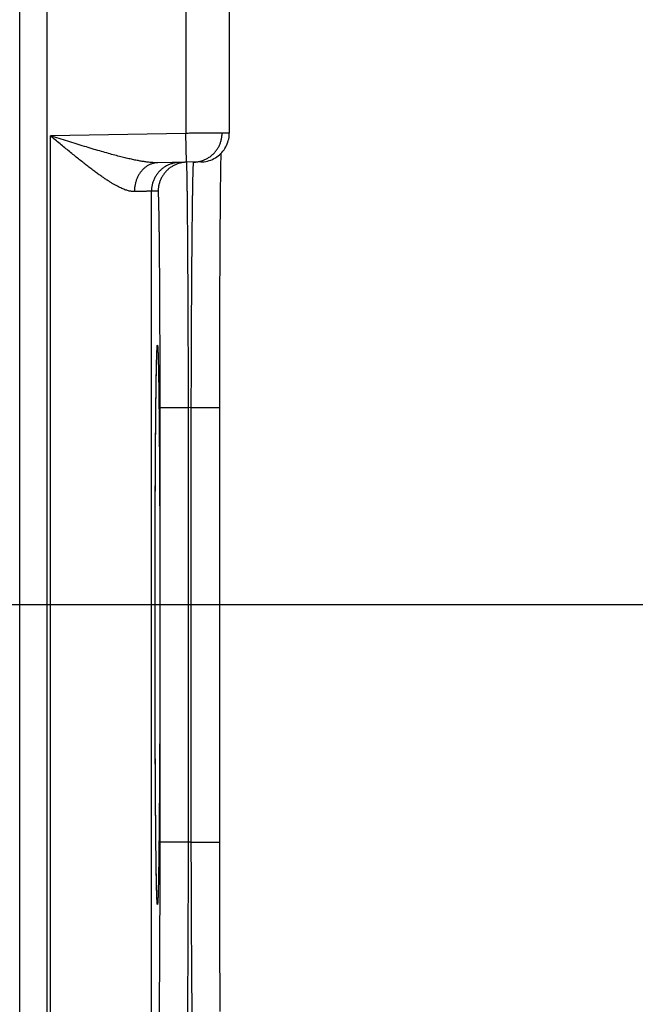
# Model space of a CAD drawing. Header units: inches. Extents: x 0 to 34, y 0 to 22.
# Tile 80 of 126: x 16.124 to 16.55, y 17.952 to 18.633. Entities that reach past the tile are written whole.
import ezdxf

# ---------------------------------------------------------------- set-up
doc = ezdxf.new("R2010")
doc.units = ezdxf.units.IN
doc.header["$LTSCALE"] = 1.87
doc.header["$MEASUREMENT"] = 0
doc.layers.get('0').update_dxf_attribs({"linetype": 'CONTINUOUS'})
doc.layers.add('DIMENSIONS', color=7, linetype='CONTINUOUS')
doc.styles.get("Standard").update_dxf_attribs({"font": 'txt', "width": 0.8})
doc.dimstyles.new('DIMSTYLE_1', dxfattribs={"dimtxt": 0.125, "dimasz": 0.18, "dimexe": 0.18, "dimexo": 0.0625, "dimgap": 0.09, "dimtad": 0, "dimtih": 1, "dimtoh": 1, "dimdec": 3, "dimzin": 4, "dimdsep": 46, "dimtxsty": 'STANDARD', "dimblk": '_FILLED', "dimblk1": '_FILLED', "dimblk2": '_FILLED', "dimcen": 0.09, "dimadec": 0, "dimazin": 0, "dimtp": 0.01, "dimtm": 0.01, "dimtfac": 1, "dimtdec": 3, "dimtofl": 0, "dimtmove": 0, "dimatfit": 3, "dimldrblk": '_FILLED', "dimfxl": 1, "dimtolj": 1, "dimtzin": 4, "dimarcsym": 0})

# ---------------------------------------------------------------- blocks, each defined once
blk = doc.blocks.new('*D5')
at = {"layer": 'DIMENSIONS', "color": 2, "linetype": 'CONTINUOUS'}
blk.add_line((16.13266, 9.34736), (16.95619, 9.34736), dxfattribs=at)
at = {"layer": 'DIMENSIONS', "color": 2, "linetype": 'CONTINUOUS', "width": 0.8}
for s, p in [('[', (17.64369, 9.28486)), (']', (18.34369, 9.28486)), ('9.620', (17.01869, 9.28486)), ('244.35', (17.74369, 9.28486))]:
    blk.add_text(s, height=0.125, dxfattribs=at).set_placement(p)
blk = doc.blocks.new('_FILLED')
at = {"color": 0, "linetype": 'BYBLOCK'}
blk.add_solid([(0, 0), (-1, 0.1736), (-1, -0.1736)], dxfattribs=at)
blk = doc.blocks.new('*D12')
at = {"layer": 'DIMENSIONS', "color": 2, "linetype": 'CONTINUOUS'}
blk.add_line((15.38663, 18.22825), (16.95889, 18.22825), dxfattribs=at)
at = {"layer": 'DIMENSIONS', "color": 2, "linetype": 'CONTINUOUS', "width": 0.8}
for s, p in [('[', (17.54639, 18.16575)), (']', (18.14639, 18.16575)), ('.739', (17.02139, 18.16575)), ('18.77', (17.64639, 18.16575))]:
    blk.add_text(s, height=0.125, dxfattribs=at).set_placement(p)
blk = doc.blocks.new('*D13')
at = {"layer": 'DIMENSIONS', "color": 2, "linetype": 'CONTINUOUS'}
blk.add_line((15.38663, 17.29825), (16.95861, 17.29825), dxfattribs=at)
at = {"layer": 'DIMENSIONS', "color": 2, "linetype": 'CONTINUOUS', "width": 0.8}
for s, p in [('[', (17.64611, 17.23575)), (']', (18.24611, 17.23575)), ('1.669', (17.02111, 17.23575)), ('42.39', (17.74611, 17.23575))]:
    blk.add_text(s, height=0.125, dxfattribs=at).set_placement(p)
blk = doc.blocks.new('*D14')
at = {"layer": 'DIMENSIONS', "color": 2, "linetype": 'CONTINUOUS'}
blk.add_line((15.38663, 16.36825), (16.95833, 16.36825), dxfattribs=at)
at = {"layer": 'DIMENSIONS', "color": 2, "linetype": 'CONTINUOUS', "width": 0.8}
for s, p in [('[', (17.64583, 16.30575)), (']', (18.24583, 16.30575)), ('2.599', (17.02083, 16.30575)), ('66.01', (17.74583, 16.30575))]:
    blk.add_text(s, height=0.125, dxfattribs=at).set_placement(p)
blk = doc.blocks.new('*D15')
at = {"layer": 'DIMENSIONS', "color": 2, "linetype": 'CONTINUOUS'}
blk.add_line((15.38663, 15.43825), (16.95804, 15.43825), dxfattribs=at)
at = {"layer": 'DIMENSIONS', "color": 2, "linetype": 'CONTINUOUS', "width": 0.8}
for s, p in [('[', (17.64554, 15.37575)), (']', (18.24554, 15.37575)), ('3.529', (17.02054, 15.37575)), ('89.64', (17.74554, 15.37575))]:
    blk.add_text(s, height=0.125, dxfattribs=at).set_placement(p)
blk = doc.blocks.new('*D16')
at = {"layer": 'DIMENSIONS', "color": 2, "linetype": 'CONTINUOUS'}
blk.add_line((15.38663, 14.50825), (16.95776, 14.50825), dxfattribs=at)
at = {"layer": 'DIMENSIONS', "color": 2, "linetype": 'CONTINUOUS', "width": 0.8}
for s, p in [('[', (17.64526, 14.44575)), (']', (18.34526, 14.44575)), ('4.459', (17.02026, 14.44575)), ('113.26', (17.74526, 14.44575))]:
    blk.add_text(s, height=0.125, dxfattribs=at).set_placement(p)
blk = doc.blocks.new('*D17')
at = {"layer": 'DIMENSIONS', "color": 2, "linetype": 'CONTINUOUS'}
blk.add_line((15.38663, 13.57825), (16.95748, 13.57825), dxfattribs=at)
at = {"layer": 'DIMENSIONS', "color": 2, "linetype": 'CONTINUOUS', "width": 0.8}
for s, p in [('[', (17.64498, 13.51575)), (']', (18.34498, 13.51575)), ('5.389', (17.01998, 13.51575)), ('136.88', (17.74498, 13.51575))]:
    blk.add_text(s, height=0.125, dxfattribs=at).set_placement(p)
blk = doc.blocks.new('*D18')
at = {"layer": 'DIMENSIONS', "color": 2, "linetype": 'CONTINUOUS'}
blk.add_line((15.38663, 12.64825), (16.95719, 12.64825), dxfattribs=at)
at = {"layer": 'DIMENSIONS', "color": 2, "linetype": 'CONTINUOUS', "width": 0.8}
for s, p in [('[', (17.64469, 12.58575)), (']', (18.24469, 12.58575)), ('6.319', (17.01969, 12.58575)), ('160.5', (17.74469, 12.58575))]:
    blk.add_text(s, height=0.125, dxfattribs=at).set_placement(p)
blk = doc.blocks.new('*D19')
at = {"layer": 'DIMENSIONS', "color": 2, "linetype": 'CONTINUOUS'}
blk.add_line((15.38663, 11.71825), (16.95691, 11.71825), dxfattribs=at)
at = {"layer": 'DIMENSIONS', "color": 2, "linetype": 'CONTINUOUS', "width": 0.8}
for s, p in [('[', (17.64441, 11.65575)), (']', (18.34441, 11.65575)), ('7.249', (17.01941, 11.65575)), ('184.12', (17.74441, 11.65575))]:
    blk.add_text(s, height=0.125, dxfattribs=at).set_placement(p)
blk = doc.blocks.new('*D20')
at = {"layer": 'DIMENSIONS', "color": 2, "linetype": 'CONTINUOUS'}
blk.add_line((15.71228, 11.04125), (16.9567, 11.04125), dxfattribs=at)
at = {"layer": 'DIMENSIONS', "color": 2, "linetype": 'CONTINUOUS', "width": 0.8}
for s, p in [('[', (17.6442, 10.97875)), (']', (18.3442, 10.97875)), ('7.926', (17.0192, 10.97875)), ('201.32', (17.7442, 10.97875))]:
    blk.add_text(s, height=0.125, dxfattribs=at).set_placement(p)

msp = doc.modelspace()

# ---------------------------------------------------------------- linework, layer by layer
at = {"color": 7, "linetype": 'CONTINUOUS'}
for p, q in [((16.23892, 18.83827), (16.23892, 18.55456)), ((16.26892, 18.83827), (16.26892, 18.55474)), ((16.12385, 11.27257), (16.12385, 18.66294)), ((16.14285, 11.27257), (16.14285, 18.66294)), ((16.23892, 18.55456), (16.14502, 18.55293)), ((16.14502, 17.87558), (16.14502, 18.55293)), ((16.23926, 18.53457), (16.23892, 18.55456)), ((16.26314, 18.53342), (16.26322, 18.53818)), ((16.26322, 18.53818), (16.26328, 18.54083)), ((16.24926, 18.53474), (16.21951, 18.53422)), ((16.26299, 18.52388), (16.26307, 18.52908)), ((16.26307, 18.52908), (16.26314, 18.53342)), ((16.26291, 18.51748), (16.26299, 18.52388)), ((16.26282, 18.50969), (16.26291, 18.51748)), ((16.2197, 18.51457), (16.21502, 18.51449)), ((16.21502, 17.91401), (16.21502, 18.51449)), ((16.26274, 18.50044), (16.26282, 18.50969)), ((16.26265, 18.48968), (16.26274, 18.50044)), ((16.26259, 18.48136), (16.26265, 18.48968)), ((16.26253, 18.47184), (16.26259, 18.48136)), ((16.26247, 18.46119), (16.26253, 18.47184)), ((16.26241, 18.45005), (16.26247, 18.46119)), ((16.26237, 18.43854), (16.26241, 18.45005)), ((16.26233, 18.4267), (16.26237, 18.43854)), ((16.26229, 18.41458), (16.26233, 18.4267)), ((16.26227, 18.40224), (16.26229, 18.41458)), ((16.2186, 18.39682), (16.21867, 18.39924)), ((16.21867, 18.39924), (16.21873, 18.40115)), ((16.21873, 18.40115), (16.21878, 18.40264)), ((16.21878, 18.40264), (16.21882, 18.40354)), ((16.21882, 18.40354), (16.21885, 18.40427)), ((16.21885, 18.40427), (16.21887, 18.40466)), ((16.2189, 18.40512), (16.21891, 18.40535)), ((16.21891, 18.40535), (16.21892, 18.40553)), ((16.26225, 18.38973), (16.26227, 18.40224)), ((16.21846, 18.39014), (16.21853, 18.39381)), ((16.21853, 18.39381), (16.2186, 18.39682)), ((16.21829, 18.37987), (16.21838, 18.3856)), ((16.21838, 18.3856), (16.21846, 18.39014)), ((16.26224, 18.3771), (16.26225, 18.38973)), ((16.21822, 18.37466), (16.21829, 18.37987)), ((16.21814, 18.36855), (16.21822, 18.37466)), ((16.26224, 18.36465), (16.26224, 18.3771)), ((16.21806, 18.36136), (16.21814, 18.36855)), ((16.21798, 18.35272), (16.21806, 18.36136)), ((16.22101, 18.06389), (16.22101, 18.36462)), ((16.24066, 18.36462), (16.22101, 18.36462)), ((16.24259, 18.36465), (16.24066, 18.36462)), ((16.24066, 18.06389), (16.24066, 18.36462)), ((16.24259, 18.06385), (16.24259, 18.36465)), ((16.24259, 18.36465), (16.26224, 18.36465)), ((16.26224, 18.05771), (16.26224, 18.36465)), ((16.21789, 18.34193), (16.21798, 18.35272)), ((16.21783, 18.33328), (16.21789, 18.34193)), ((16.21777, 18.32326), (16.21783, 18.33328)), ((16.2177, 18.31232), (16.21777, 18.32326)), ((16.21765, 18.30103), (16.2177, 18.31232)), ((16.2176, 18.28932), (16.21765, 18.30103)), ((16.21756, 18.27727), (16.2176, 18.28932)), ((16.21753, 18.26496), (16.21756, 18.27727)), ((16.2175, 18.25242), (16.21753, 18.26496)), ((16.21749, 18.23971), (16.2175, 18.25242)), ((16.21748, 18.22689), (16.21749, 18.23971)), ((16.21747, 18.21425), (16.21748, 18.22689)), ((16.21748, 18.20156), (16.21747, 18.21425)), ((16.21749, 18.18871), (16.21748, 18.20156)), ((16.21751, 18.17597), (16.21749, 18.18871)), ((16.21753, 18.1634), (16.21751, 18.17597)), ((16.21756, 18.15106), (16.21753, 18.1634)), ((16.2176, 18.13901), (16.21756, 18.15106)), ((16.21765, 18.12728), (16.2176, 18.13901)), ((16.21771, 18.11596), (16.21765, 18.12728)), ((16.21776, 18.10587), (16.21771, 18.11596)), ((16.21782, 18.09714), (16.21776, 18.10587)), ((16.21789, 18.08635), (16.21782, 18.09714)), ((16.21796, 18.07761), (16.21789, 18.08635)), ((16.21803, 18.07017), (16.21796, 18.07761)), ((16.21812, 18.06165), (16.21803, 18.07017)), ((16.21821, 18.05437), (16.21812, 18.06165)), ((16.24066, 18.06389), (16.22101, 18.06389)), ((16.24259, 18.06385), (16.24066, 18.06389)), ((16.24259, 18.06385), (16.26224, 18.06385)), ((16.21829, 18.04811), (16.21821, 18.05437)), ((16.26224, 18.04498), (16.26224, 18.05771)), ((16.21838, 18.04285), (16.21829, 18.04811)), ((16.26226, 18.03238), (16.26224, 18.04498)), ((16.21845, 18.03851), (16.21838, 18.04285)), ((16.21853, 18.03499), (16.21845, 18.03851)), ((16.21859, 18.03215), (16.21853, 18.03499)), ((16.26228, 18.01992), (16.26226, 18.03238)), ((16.21873, 18.02709), (16.21868, 18.02898)), ((16.21878, 18.02588), (16.21873, 18.02709)), ((16.21882, 18.02488), (16.21878, 18.02588)), ((16.21885, 18.02426), (16.21882, 18.02488)), ((16.21888, 18.02374), (16.21885, 18.02426)), ((16.21889, 18.02345), (16.21888, 18.02374)), ((16.21891, 18.02322), (16.21889, 18.02345)), ((16.21892, 18.02303), (16.21891, 18.02322)), ((16.21893, 18.02289), (16.21892, 18.02303)), ((16.21894, 18.02281), (16.21893, 18.02289)), ((16.26231, 18.00747), (16.26228, 18.01992)), ((16.26235, 17.99544), (16.26231, 18.00747)), ((16.26241, 17.97969), (16.26235, 17.99544)), ((16.26247, 17.96691), (16.26241, 17.97969)), ((16.26253, 17.95602), (16.26247, 17.96691)), ((16.26259, 17.94651), (16.26253, 17.95602))]:
    msp.add_line(p, q, dxfattribs=at)
for points in [[(16.24926, 18.53474), (16.25043, 18.5348), (16.2516, 18.53492), (16.25275, 18.53511), (16.2539, 18.53537), (16.25502, 18.53569), (16.25613, 18.53608), (16.25721, 18.53654), (16.25826, 18.53706), (16.25928, 18.53763), (16.26026, 18.53827), (16.2612, 18.53896), (16.26211, 18.53971), (16.26296, 18.5405), (16.26377, 18.54135), (16.26453, 18.54224), (16.26524, 18.54318), (16.26588, 18.54415), (16.26648, 18.54517), (16.26701, 18.54621), (16.26747, 18.54728), (16.26788, 18.54838), (16.26822, 18.5495), (16.26849, 18.55064), (16.2687, 18.5518), (16.26884, 18.55296), (16.26891, 18.55413), (16.26892, 18.55474)], [(16.21892, 18.40553), (16.21893, 18.40565), (16.21894, 18.40569), (16.21894, 18.40571), (16.21894, 18.40573)], [(16.21887, 18.40466), (16.21889, 18.40499), (16.2189, 18.40512)], [(16.21868, 18.02898), (16.21861, 18.03153), (16.21859, 18.03215)], [(16.21894, 18.02277), (16.21894, 18.02278), (16.21894, 18.02281)]]:
    msp.add_lwpolyline(points, dxfattribs=at)
for points, knots in [([(16.21951, 18.53422), (16.21895, 18.53421), (16.21779, 18.53422), (16.21594, 18.5343), (16.21391, 18.53447), (16.21167, 18.53472), (16.20919, 18.53508), (16.20646, 18.53554), (16.20347, 18.53612), (16.20018, 18.53682), (16.1966, 18.53765), (16.1927, 18.53862), (16.18848, 18.53973), (16.18394, 18.54098), (16.17908, 18.54238), (16.17393, 18.5439), (16.1685, 18.54555), (16.16285, 18.54729), (16.15701, 18.54912), (16.15105, 18.55101), (16.14704, 18.55229), (16.14502, 18.55293)], [0, 0, 0, 0, 0.021608, 0.045451, 0.07183, 0.101043, 0.133408, 0.169227, 0.20876, 0.252271, 0.299983, 0.352107, 0.408751, 0.46996, 0.535625, 0.605538, 0.679315, 0.756434, 0.836123, 0.91757, 1, 1, 1, 1]), ([(16.20323, 18.51423), (16.20292, 18.51422), (16.20227, 18.51423), (16.20127, 18.51433), (16.20021, 18.51451), (16.19908, 18.51477), (16.19788, 18.51512), (16.19659, 18.51557), (16.19523, 18.51611), (16.19377, 18.51676), (16.19221, 18.51752), (16.19055, 18.5184), (16.18878, 18.5194), (16.1869, 18.52052), (16.1849, 18.52178), (16.18279, 18.52318), (16.18054, 18.52471), (16.17817, 18.52639), (16.17568, 18.52822), (16.17305, 18.53018), (16.17031, 18.53229), (16.16744, 18.53453), (16.16447, 18.5369), (16.16139, 18.53938), (16.15823, 18.54196), (16.15499, 18.54463), (16.1517, 18.54736), (16.14837, 18.55013), (16.14614, 18.55199), (16.14502, 18.55293)], [0, 0, 0, 0, 0.013237, 0.027354, 0.042507, 0.058849, 0.076528, 0.095694, 0.116486, 0.139038, 0.163494, 0.189992, 0.21866, 0.249617, 0.28298, 0.318848, 0.357292, 0.398372, 0.44212, 0.488512, 0.537504, 0.589001, 0.642843, 0.698841, 0.756713, 0.816111, 0.876686, 0.938097, 1, 1, 1, 1]), ([(16.26892, 18.55474), (16.26891, 18.55474), (16.26882, 18.55474), (16.26877, 18.55474), (16.26854, 18.55474), (16.26828, 18.55474), (16.26792, 18.55473), (16.26748, 18.55473), (16.26697, 18.55473), (16.26637, 18.55472), (16.2657, 18.55472), (16.26496, 18.55472), (16.26414, 18.55471), (16.26326, 18.55471), (16.2623, 18.5547), (16.26128, 18.55469), (16.2602, 18.55469), (16.25906, 18.55468), (16.25786, 18.55468), (16.25662, 18.55467), (16.25532, 18.55466), (16.25397, 18.55465), (16.25259, 18.55464), (16.25116, 18.55464), (16.24971, 18.55463), (16.24822, 18.55462), (16.24671, 18.55461), (16.24518, 18.5546), (16.24363, 18.55459), (16.24206, 18.55458), (16.24049, 18.55457), (16.23944, 18.55457), (16.23892, 18.55456)], [0, 0, 0, 0, 0.000641, 0.004341, 0.010803, 0.020009, 0.031929, 0.046531, 0.063777, 0.08362, 0.105992, 0.130826, 0.158056, 0.187616, 0.219444, 0.253465, 0.289567, 0.327633, 0.367566, 0.409267, 0.45261, 0.497455, 0.543681, 0.591179, 0.639812, 0.689418, 0.739852, 0.790996, 0.842726, 0.894901, 0.947374, 1, 1, 1, 1]), ([(16.24433, 18.53466), (16.24469, 18.53466), (16.24542, 18.5347), (16.24654, 18.53482), (16.24767, 18.535), (16.2488, 18.53525), (16.24991, 18.53556), (16.25099, 18.53594), (16.25206, 18.53638), (16.25309, 18.53688), (16.2541, 18.53744), (16.25507, 18.53805), (16.25601, 18.53872), (16.2569, 18.53945), (16.25776, 18.54022), (16.25856, 18.54104), (16.25932, 18.54191), (16.26003, 18.54282), (16.26068, 18.54376), (16.26128, 18.54475), (16.26182, 18.54576), (16.2623, 18.54681), (16.26272, 18.54788), (16.26308, 18.54897), (16.26338, 18.55009), (16.26361, 18.55122), (16.26377, 18.55235), (16.26387, 18.5535), (16.26389, 18.55427), (16.26389, 18.55465)], [0, 0, 0, 0, 0.034252, 0.071395, 0.108538, 0.145682, 0.182825, 0.219968, 0.257112, 0.294255, 0.331399, 0.368543, 0.405686, 0.44283, 0.479974, 0.517118, 0.554262, 0.591407, 0.628551, 0.665696, 0.70284, 0.739985, 0.77713, 0.814275, 0.85142, 0.888565, 0.92571, 0.962855, 1, 1, 1, 1]), ([(16.21951, 18.53422), (16.21919, 18.53422), (16.21855, 18.53418), (16.21759, 18.53407), (16.21665, 18.53389), (16.21571, 18.53364), (16.21479, 18.53333), (16.21389, 18.53295), (16.213, 18.53251), (16.21214, 18.53201), (16.2113, 18.53145), (16.21049, 18.53084), (16.20972, 18.53017), (16.20897, 18.52945), (16.20827, 18.52867), (16.2076, 18.52785), (16.20697, 18.52698), (16.20638, 18.52608), (16.20584, 18.52513), (16.20535, 18.52414), (16.20491, 18.52313), (16.20451, 18.52208), (16.20417, 18.52101), (16.20387, 18.51991), (16.20363, 18.5188), (16.20345, 18.51767), (16.20332, 18.51653), (16.20324, 18.51538), (16.20322, 18.51461), (16.20323, 18.51423)], [0, 0, 0, 0, 0.033592, 0.067234, 0.100974, 0.134859, 0.168935, 0.203241, 0.237817, 0.272694, 0.307901, 0.343461, 0.379392, 0.415706, 0.452411, 0.489508, 0.526994, 0.564859, 0.603092, 0.641674, 0.680584, 0.719797, 0.759283, 0.79901, 0.838945, 0.87905, 0.919288, 0.959618, 1, 1, 1, 1]), ([(16.23467, 18.53449), (16.23429, 18.53448), (16.23352, 18.53445), (16.23238, 18.53433), (16.23124, 18.53414), (16.23012, 18.53389), (16.22901, 18.53358), (16.22792, 18.5332), (16.22686, 18.53276), (16.22582, 18.53226), (16.22481, 18.5317), (16.22384, 18.53109), (16.22291, 18.53042), (16.22201, 18.52969), (16.22116, 18.52892), (16.22035, 18.5281), (16.21959, 18.52723), (16.21888, 18.52633), (16.21823, 18.52538), (16.21763, 18.5244), (16.21709, 18.52338), (16.21661, 18.52233), (16.21619, 18.52126), (16.21583, 18.52017), (16.21554, 18.51906), (16.21531, 18.51793), (16.21514, 18.51679), (16.21504, 18.51564), (16.21502, 18.51487), (16.21502, 18.51449)], [0, 0, 0, 0, 0.037036, 0.074073, 0.111109, 0.148146, 0.185182, 0.222218, 0.259255, 0.296292, 0.333328, 0.370365, 0.407402, 0.444439, 0.481476, 0.518513, 0.55555, 0.592587, 0.629624, 0.666662, 0.703699, 0.740736, 0.777774, 0.814812, 0.851849, 0.888887, 0.925925, 0.962962, 1, 1, 1, 1]), ([(16.23926, 18.53457), (16.23891, 18.53456), (16.23817, 18.53452), (16.23705, 18.53441), (16.23592, 18.53422), (16.23479, 18.53397), (16.23369, 18.53366), (16.2326, 18.53328), (16.23154, 18.53284), (16.2305, 18.53234), (16.22949, 18.53178), (16.22852, 18.53117), (16.22758, 18.5305), (16.22669, 18.52978), (16.22584, 18.529), (16.22503, 18.52818), (16.22427, 18.52732), (16.22356, 18.52641), (16.22291, 18.52546), (16.22231, 18.52448), (16.22177, 18.52346), (16.22129, 18.52242), (16.22087, 18.52134), (16.22051, 18.52025), (16.22022, 18.51914), (16.21999, 18.51801), (16.21982, 18.51687), (16.21972, 18.51572), (16.2197, 18.51496), (16.2197, 18.51457)], [0, 0, 0, 0, 0.034394, 0.071532, 0.10867, 0.145808, 0.182946, 0.220084, 0.257223, 0.294361, 0.331499, 0.368637, 0.405776, 0.442914, 0.480053, 0.517192, 0.55433, 0.591469, 0.628608, 0.665747, 0.702886, 0.740025, 0.777164, 0.814303, 0.851443, 0.888582, 0.925721, 0.962861, 1, 1, 1, 1]), ([(16.24066, 18.36462), (16.24065, 18.36655), (16.24065, 18.37042), (16.24063, 18.37622), (16.24062, 18.382), (16.2406, 18.38776), (16.24059, 18.3935), (16.24057, 18.3992), (16.24055, 18.40486), (16.24053, 18.41047), (16.24051, 18.41603), (16.24049, 18.42153), (16.24046, 18.42696), (16.24044, 18.43232), (16.24042, 18.4376), (16.24039, 18.4428), (16.24036, 18.4479), (16.24034, 18.4529), (16.24031, 18.45781), (16.24028, 18.4626), (16.24025, 18.46728), (16.24022, 18.47184), (16.24019, 18.47627), (16.24016, 18.48058), (16.24013, 18.48475), (16.2401, 18.48878), (16.24007, 18.49266), (16.24003, 18.4964), (16.24, 18.49998), (16.23997, 18.5034), (16.23993, 18.50667), (16.2399, 18.50977), (16.23987, 18.51269), (16.23983, 18.51545), (16.2398, 18.51803), (16.23976, 18.52043), (16.23973, 18.52265), (16.23969, 18.52469), (16.23966, 18.52654), (16.23962, 18.5282), (16.23959, 18.52967), (16.23956, 18.53095), (16.23952, 18.53203), (16.23949, 18.53293), (16.23945, 18.5336), (16.23943, 18.53413), (16.23938, 18.53434), (16.23938, 18.53447)], [0, 0, 0, 0, 0.034192, 0.068334, 0.102388, 0.136315, 0.17008, 0.203648, 0.236979, 0.270034, 0.302776, 0.335165, 0.367165, 0.398734, 0.429832, 0.460421, 0.49047, 0.51995, 0.548824, 0.577057, 0.604614, 0.631465, 0.657581, 0.682931, 0.707487, 0.73122, 0.754102, 0.776105, 0.797204, 0.817375, 0.836596, 0.854844, 0.872094, 0.888328, 0.903528, 0.917678, 0.93076, 0.942758, 0.953655, 0.963439, 0.972099, 0.979625, 0.986008, 0.991242, 0.995321, 0.998241, 1, 1, 1, 1]), ([(16.24259, 18.36465), (16.24259, 18.36659), (16.2426, 18.37046), (16.24261, 18.37625), (16.24263, 18.38204), (16.24265, 18.3878), (16.24266, 18.39354), (16.24268, 18.39924), (16.24271, 18.4049), (16.24273, 18.41052), (16.24275, 18.41608), (16.24278, 18.42158), (16.2428, 18.42701), (16.24283, 18.43237), (16.24286, 18.43765), (16.24289, 18.44285), (16.24292, 18.44795), (16.24296, 18.45296), (16.24299, 18.45786), (16.24303, 18.46266), (16.24306, 18.46734), (16.2431, 18.4719), (16.24314, 18.47634), (16.24318, 18.48064), (16.24321, 18.48481), (16.24326, 18.48884), (16.2433, 18.49273), (16.24334, 18.49646), (16.24338, 18.50005), (16.24342, 18.50347), (16.24347, 18.50674), (16.24351, 18.50984), (16.24356, 18.51277), (16.2436, 18.51552), (16.24365, 18.5181), (16.24369, 18.52051), (16.24374, 18.52273), (16.24378, 18.52477), (16.24383, 18.52662), (16.24387, 18.52828), (16.24392, 18.52975), (16.24397, 18.53103), (16.24401, 18.53211), (16.24406, 18.53301), (16.2441, 18.53369), (16.24414, 18.53421), (16.24419, 18.53443), (16.2442, 18.53455)], [0, 0, 0, 0, 0.034176, 0.068308, 0.102358, 0.136288, 0.170058, 0.203631, 0.236963, 0.270018, 0.30276, 0.335149, 0.367142, 0.3987, 0.429789, 0.460378, 0.490432, 0.519911, 0.54878, 0.577008, 0.604565, 0.631417, 0.657533, 0.68288, 0.707431, 0.731158, 0.754035, 0.776037, 0.797137, 0.817308, 0.836527, 0.854772, 0.872023, 0.88826, 0.903461, 0.917609, 0.930689, 0.942687, 0.953588, 0.963376, 0.972041, 0.979573, 0.985964, 0.991207, 0.995295, 0.998225, 1, 1, 1, 1]), ([(16.21502, 18.51449), (16.21499, 18.51449), (16.2149, 18.51449), (16.21469, 18.51448), (16.21437, 18.51448), (16.21392, 18.51447), (16.21336, 18.51445), (16.21268, 18.51444), (16.21188, 18.51442), (16.21097, 18.5144), (16.20995, 18.51438), (16.20881, 18.51435), (16.20757, 18.51432), (16.20621, 18.51429), (16.20475, 18.51426), (16.20375, 18.51424), (16.20323, 18.51423)], [0, 0, 0, 0, 0.007235, 0.024643, 0.052199, 0.08986, 0.137566, 0.195238, 0.262779, 0.34007, 0.42698, 0.523359, 0.629043, 0.74385, 0.86758, 1, 1, 1, 1]), ([(16.22101, 18.36462), (16.22101, 18.36637), (16.22101, 18.36986), (16.22101, 18.37509), (16.221, 18.3803), (16.221, 18.3855), (16.22099, 18.39067), (16.22098, 18.3958), (16.22097, 18.4009), (16.22096, 18.40595), (16.22094, 18.41095), (16.22093, 18.4159), (16.22091, 18.42078), (16.2209, 18.4256), (16.22088, 18.43034), (16.22086, 18.435), (16.22083, 18.43958), (16.22081, 18.44406), (16.22079, 18.44845), (16.22076, 18.45273), (16.22073, 18.45691), (16.2207, 18.46098), (16.22067, 18.46492), (16.22064, 18.46875), (16.22061, 18.47245), (16.22058, 18.47602), (16.22054, 18.47945), (16.22051, 18.48274), (16.22047, 18.48589), (16.22043, 18.48889), (16.22039, 18.49174), (16.22036, 18.49443), (16.22032, 18.49697), (16.22027, 18.49934), (16.22023, 18.50155), (16.22019, 18.5036), (16.22015, 18.50547), (16.22011, 18.50718), (16.22006, 18.50871), (16.22002, 18.51006), (16.21998, 18.51124), (16.21993, 18.51223), (16.21989, 18.51306), (16.21984, 18.51368), (16.21981, 18.51417), (16.21975, 18.51439), (16.21973, 18.51457), (16.2197, 18.51457)], [0, 0, 0, 0, 0.034951, 0.069844, 0.104637, 0.139287, 0.173753, 0.207998, 0.241986, 0.275683, 0.309051, 0.34205, 0.374638, 0.40677, 0.4384, 0.46949, 0.500004, 0.529908, 0.559168, 0.587747, 0.615612, 0.642727, 0.669058, 0.694576, 0.719248, 0.743047, 0.76594, 0.787897, 0.808895, 0.828909, 0.847915, 0.865889, 0.882806, 0.898648, 0.913401, 0.927044, 0.93956, 0.950927, 0.961133, 0.970165, 0.978018, 0.984682, 0.990149, 0.99441, 0.997466, 0.999317, 1, 1, 1, 1]), ([(16.21747, 18.21425), (16.21747, 18.21641), (16.21747, 18.22071), (16.21747, 18.22717), (16.21748, 18.23362), (16.21749, 18.24005), (16.21749, 18.24645), (16.2175, 18.25281), (16.21752, 18.25913), (16.21753, 18.2654), (16.21755, 18.27161), (16.21756, 18.27775), (16.21758, 18.28383), (16.2176, 18.28982), (16.21763, 18.29574), (16.21765, 18.30156), (16.21768, 18.30728), (16.21771, 18.31291), (16.21774, 18.31842), (16.21777, 18.32381), (16.2178, 18.32909), (16.21783, 18.33424), (16.21787, 18.33925), (16.21791, 18.34412), (16.21795, 18.34885), (16.21799, 18.35343), (16.21803, 18.35785), (16.21807, 18.36211), (16.21811, 18.3662), (16.21816, 18.37013), (16.2182, 18.37388), (16.21825, 18.37746), (16.2183, 18.38085), (16.21835, 18.38405), (16.2184, 18.38707), (16.21845, 18.38989), (16.2185, 18.39252), (16.21855, 18.39494), (16.2186, 18.39717), (16.21866, 18.39919), (16.21871, 18.401), (16.21877, 18.40261), (16.21882, 18.40401), (16.21887, 18.40502), (16.2189, 18.40558), (16.21891, 18.40573)], [0, 0, 0, 0, 0.03374, 0.067478, 0.101163, 0.134748, 0.168185, 0.201426, 0.234436, 0.267178, 0.29962, 0.331726, 0.363462, 0.394795, 0.425688, 0.456106, 0.486012, 0.515374, 0.544167, 0.572365, 0.599929, 0.626817, 0.652999, 0.678454, 0.703154, 0.727068, 0.750168, 0.77243, 0.793828, 0.814339, 0.833941, 0.852613, 0.870332, 0.887078, 0.902832, 0.917578, 0.9313, 0.943983, 0.955612, 0.966171, 0.975651, 0.984044, 0.991339, 0.997527, 1, 1, 1, 1]), ([(16.21891, 18.40573), (16.21892, 18.4059), (16.21894, 18.40632), (16.21898, 18.4069), (16.21905, 18.40748), (16.21907, 18.40774), (16.21916, 18.40801), (16.21926, 18.40774), (16.21928, 18.40748), (16.21935, 18.4069), (16.21939, 18.40616), (16.21945, 18.40519), (16.2195, 18.404), (16.21956, 18.40261), (16.21961, 18.401), (16.21967, 18.39919), (16.21972, 18.39717), (16.21977, 18.39494), (16.21982, 18.39252), (16.21988, 18.38989), (16.21993, 18.38707), (16.21998, 18.38405), (16.22002, 18.38085), (16.22007, 18.37745), (16.22012, 18.37388), (16.22017, 18.37013), (16.22021, 18.3662), (16.22025, 18.36211), (16.2203, 18.35785), (16.22034, 18.35342), (16.22038, 18.34885), (16.22042, 18.34412), (16.22045, 18.33925), (16.22049, 18.33423), (16.22052, 18.32909), (16.22056, 18.32381), (16.22059, 18.31841), (16.22062, 18.3129), (16.22064, 18.30728), (16.22067, 18.30156), (16.2207, 18.29573), (16.22072, 18.28982), (16.22074, 18.28382), (16.22076, 18.27775), (16.22078, 18.2716), (16.22079, 18.26539), (16.22081, 18.25913), (16.22082, 18.25281), (16.22083, 18.24644), (16.22084, 18.24004), (16.22084, 18.23362), (16.22085, 18.22717), (16.22085, 18.22071), (16.22085, 18.21641), (16.22085, 18.21425)], [0, 0, 0, 0, 0.002541, 0.006406, 0.009178, 0.010859, 0.011483, 0.012106, 0.013788, 0.016561, 0.020427, 0.025385, 0.031431, 0.038559, 0.04676, 0.056024, 0.066342, 0.077703, 0.090095, 0.103503, 0.117911, 0.133304, 0.149665, 0.166978, 0.185221, 0.204375, 0.224416, 0.245322, 0.267072, 0.289643, 0.313009, 0.337141, 0.36201, 0.387593, 0.413866, 0.440798, 0.468347, 0.496481, 0.525171, 0.554391, 0.584107, 0.614287, 0.644897, 0.675903, 0.707272, 0.738969, 0.77096, 0.803211, 0.835689, 0.868357, 0.901169, 0.934079, 0.967038, 1, 1, 1, 1]), ([(16.21891, 18.02277), (16.2189, 18.02293), (16.21887, 18.02348), (16.21882, 18.0245), (16.21877, 18.0259), (16.21871, 18.0275), (16.21866, 18.02932), (16.2186, 18.03134), (16.21855, 18.03356), (16.2185, 18.03599), (16.21845, 18.03862), (16.2184, 18.04144), (16.21835, 18.04445), (16.2183, 18.04766), (16.21825, 18.05105), (16.2182, 18.05462), (16.21816, 18.05838), (16.21811, 18.0623), (16.21807, 18.0664), (16.21803, 18.07066), (16.21799, 18.07508), (16.21795, 18.07966), (16.21791, 18.08439), (16.21787, 18.08926), (16.21783, 18.09427), (16.2178, 18.09942), (16.21777, 18.10469), (16.21774, 18.11009), (16.21771, 18.1156), (16.21768, 18.12122), (16.21765, 18.12695), (16.21763, 18.13277), (16.2176, 18.13868), (16.21758, 18.14468), (16.21756, 18.15076), (16.21755, 18.1569), (16.21753, 18.16311), (16.21752, 18.16938), (16.2175, 18.1757), (16.21749, 18.18206), (16.21749, 18.18846), (16.21748, 18.19489), (16.21747, 18.20134), (16.21747, 18.20779), (16.21747, 18.2121), (16.21747, 18.21425)], [0, 0, 0, 0, 0.002477, 0.008665, 0.015961, 0.024355, 0.033837, 0.044397, 0.056025, 0.068708, 0.082432, 0.097179, 0.112934, 0.12968, 0.147399, 0.166071, 0.185675, 0.206187, 0.227585, 0.249846, 0.272948, 0.296863, 0.321562, 0.347016, 0.3732, 0.400091, 0.427656, 0.455852, 0.484647, 0.514012, 0.543918, 0.574332, 0.605221, 0.636551, 0.668286, 0.700392, 0.732834, 0.765577, 0.798586, 0.831827, 0.865263, 0.898847, 0.93253, 0.966263, 1, 1, 1, 1]), ([(16.22085, 18.21425), (16.22085, 18.2121), (16.22085, 18.20779), (16.22085, 18.20133), (16.22084, 18.19489), (16.22084, 18.18846), (16.22083, 18.18206), (16.22082, 18.1757), (16.22081, 18.16938), (16.22079, 18.16311), (16.22078, 18.1569), (16.22076, 18.15075), (16.22074, 18.14468), (16.22072, 18.13868), (16.2207, 18.13277), (16.22067, 18.12694), (16.22064, 18.12122), (16.22062, 18.1156), (16.22059, 18.11009), (16.22056, 18.10469), (16.22052, 18.09941), (16.22049, 18.09427), (16.22045, 18.08926), (16.22042, 18.08438), (16.22038, 18.07966), (16.22034, 18.07508), (16.2203, 18.07066), (16.22025, 18.0664), (16.22021, 18.0623), (16.22017, 18.05837), (16.22012, 18.05462), (16.22007, 18.05105), (16.22002, 18.04766), (16.21998, 18.04445), (16.21993, 18.04144), (16.21988, 18.03861), (16.21982, 18.03599), (16.21977, 18.03356), (16.21972, 18.03134), (16.21967, 18.02931), (16.21961, 18.0275), (16.21956, 18.0259), (16.2195, 18.0245), (16.21945, 18.02332), (16.21939, 18.02234), (16.21935, 18.0216), (16.21928, 18.02103), (16.21926, 18.02076), (16.21916, 18.02049), (16.21907, 18.02076), (16.21905, 18.02103), (16.21898, 18.0216), (16.21894, 18.02219), (16.21892, 18.02261), (16.21891, 18.02277)], [0, 0, 0, 0, 0.032966, 0.065928, 0.09884, 0.131654, 0.164323, 0.196801, 0.229052, 0.261043, 0.29274, 0.324108, 0.355116, 0.385729, 0.415913, 0.445633, 0.474852, 0.50354, 0.531672, 0.559222, 0.586153, 0.612423, 0.638004, 0.662875, 0.687007, 0.710372, 0.732942, 0.754692, 0.775599, 0.795639, 0.814791, 0.833033, 0.850346, 0.866707, 0.882099, 0.896506, 0.909914, 0.922305, 0.933666, 0.943983, 0.953246, 0.961446, 0.968573, 0.974619, 0.979576, 0.983441, 0.986213, 0.987894, 0.988518, 0.989141, 0.990823, 0.993596, 0.997462, 1, 1, 1, 1]), ([(16.2197, 17.91393), (16.21973, 17.91393), (16.21975, 17.91411), (16.21981, 17.91434), (16.21984, 17.91482), (16.21989, 17.91545), (16.21993, 17.91627), (16.21998, 17.91727), (16.22002, 17.91844), (16.22006, 17.9198), (16.22011, 17.92133), (16.22015, 17.92303), (16.22019, 17.92491), (16.22023, 17.92695), (16.22027, 17.92916), (16.22032, 17.93154), (16.22036, 17.93407), (16.22039, 17.93677), (16.22043, 17.93962), (16.22047, 17.94262), (16.22051, 17.94577), (16.22054, 17.94906), (16.22058, 17.95249), (16.22061, 17.95606), (16.22064, 17.95976), (16.22067, 17.96358), (16.2207, 17.96753), (16.22073, 17.97159), (16.22076, 17.97577), (16.22079, 17.98006), (16.22081, 17.98444), (16.22083, 17.98893), (16.22086, 17.9935), (16.22088, 17.99816), (16.2209, 18.0029), (16.22091, 18.00772), (16.22093, 18.01261), (16.22094, 18.01755), (16.22096, 18.02256), (16.22097, 18.02761), (16.22098, 18.0327), (16.22099, 18.03784), (16.221, 18.04301), (16.221, 18.0482), (16.22101, 18.05342), (16.22101, 18.05865), (16.22101, 18.06214), (16.22101, 18.06389)], [0, 0, 0, 0, 0.000683, 0.002535, 0.005591, 0.009853, 0.01532, 0.021984, 0.029837, 0.03887, 0.049075, 0.060443, 0.072958, 0.086602, 0.101355, 0.117197, 0.134115, 0.152088, 0.171094, 0.191108, 0.212105, 0.234063, 0.256956, 0.280753, 0.305427, 0.330945, 0.357276, 0.384391, 0.412256, 0.440836, 0.470097, 0.500002, 0.530516, 0.561606, 0.593236, 0.625368, 0.657957, 0.690956, 0.724325, 0.758023, 0.79201, 0.826255, 0.860722, 0.895373, 0.930165, 0.965055, 1, 1, 1, 1]), ([(16.23938, 17.89403), (16.23938, 17.89417), (16.23943, 17.89437), (16.23945, 17.8949), (16.23949, 17.89558), (16.23952, 17.89647), (16.23956, 17.89755), (16.23959, 17.89883), (16.23962, 17.9003), (16.23966, 17.90196), (16.23969, 17.90381), (16.23973, 17.90585), (16.23976, 17.90807), (16.2398, 17.91047), (16.23983, 17.91305), (16.23987, 17.91581), (16.2399, 17.91874), (16.23993, 17.92183), (16.23997, 17.9251), (16.24, 17.92852), (16.24003, 17.9321), (16.24007, 17.93584), (16.2401, 17.93972), (16.24013, 17.94375), (16.24016, 17.94792), (16.24019, 17.95222), (16.24022, 17.95666), (16.24025, 17.96122), (16.24028, 17.9659), (16.24031, 17.97069), (16.24034, 17.9756), (16.24036, 17.9806), (16.24039, 17.9857), (16.24042, 17.9909), (16.24044, 17.99618), (16.24046, 18.00154), (16.24049, 18.00697), (16.24051, 18.01247), (16.24053, 18.01803), (16.24055, 18.02365), (16.24057, 18.02931), (16.24059, 18.03501), (16.2406, 18.04074), (16.24062, 18.0465), (16.24063, 18.05228), (16.24065, 18.05808), (16.24065, 18.06195), (16.24066, 18.06389)], [0, 0, 0, 0, 0.001759, 0.004679, 0.008758, 0.013991, 0.020374, 0.027899, 0.036557, 0.04634, 0.057236, 0.069232, 0.082312, 0.09646, 0.111658, 0.127889, 0.145136, 0.163381, 0.182599, 0.202767, 0.223862, 0.245861, 0.268738, 0.292469, 0.317025, 0.342377, 0.368495, 0.395347, 0.422907, 0.451141, 0.480018, 0.509499, 0.539551, 0.570143, 0.601243, 0.632814, 0.664816, 0.697209, 0.729953, 0.763011, 0.796344, 0.829914, 0.863681, 0.897611, 0.931667, 0.965809, 1, 1, 1, 1]), ([(16.2442, 17.89395), (16.24419, 17.89408), (16.24414, 17.89429), (16.2441, 17.89482), (16.24406, 17.8955), (16.24401, 17.89639), (16.24397, 17.89747), (16.24392, 17.89875), (16.24387, 17.90022), (16.24383, 17.90189), (16.24378, 17.90374), (16.24374, 17.90577), (16.24369, 17.908), (16.24365, 17.9104), (16.2436, 17.91298), (16.24356, 17.91574), (16.24351, 17.91867), (16.24347, 17.92176), (16.24342, 17.92503), (16.24338, 17.92845), (16.24334, 17.93204), (16.2433, 17.93577), (16.24326, 17.93966), (16.24321, 17.94369), (16.24318, 17.94786), (16.24314, 17.95216), (16.2431, 17.9566), (16.24306, 17.96116), (16.24303, 17.96584), (16.24299, 17.97063), (16.24296, 17.97554), (16.24292, 17.98055), (16.24289, 17.98565), (16.24286, 17.99085), (16.24283, 17.99613), (16.2428, 18.00149), (16.24278, 18.00692), (16.24275, 18.01242), (16.24273, 18.01799), (16.24271, 18.0236), (16.24268, 18.02926), (16.24266, 18.03497), (16.24265, 18.0407), (16.24263, 18.04647), (16.24261, 18.05225), (16.2426, 18.05805), (16.24259, 18.06192), (16.24259, 18.06385)], [0, 0, 0, 0, 0.001775, 0.004705, 0.008793, 0.014035, 0.020425, 0.027956, 0.03662, 0.046408, 0.057307, 0.069303, 0.082381, 0.096526, 0.111725, 0.127959, 0.145208, 0.163449, 0.182664, 0.202832, 0.223928, 0.245927, 0.268802, 0.292528, 0.317077, 0.342423, 0.368539, 0.395393, 0.422953, 0.451183, 0.480054, 0.509536, 0.539592, 0.570184, 0.601277, 0.632837, 0.664833, 0.697224, 0.729969, 0.763026, 0.796361, 0.829936, 0.863708, 0.89764, 0.931692, 0.965825, 1, 1, 1, 1])]:
    msp.add_open_spline(points, degree=3, knots=knots, dxfattribs=at)
for points in [[(16.23935, 18.53457), (16.23932, 18.53457), (16.23929, 18.53457), (16.23926, 18.53457)], [(16.23938, 18.53447), (16.23938, 18.53452), (16.23938, 18.53457), (16.23935, 18.53457)], [(16.2442, 18.53455), (16.2442, 18.5346), (16.24421, 18.53465), (16.24424, 18.53465)]]:
    msp.add_open_spline(points, degree=3, dxfattribs=at)

# ---------------------------------------------------------------- dimensions: what is measured, and where the dimension line sits
at = {"layer": 'DIMENSIONS', "color": 2, "linetype": 'CONTINUOUS'}
for feature_location, offset, origin, picture, middle in [((15.38663, 18.22825), (1.57226, 0), (15.32413, 18.96725), '*D12', (17.63389, 18.22825)), ((15.38663, 17.29825), (1.57198, 0), (15.32413, 18.96725), '*D13', (17.68361, 17.29825)), ((15.38663, 16.36825), (1.57169, 0), (15.32413, 18.96725), '*D14', (17.68333, 16.36825)), ((15.38663, 15.43825), (1.57141, 0), (15.32413, 18.96725), '*D15', (17.68304, 15.43825)), ((15.38663, 14.50825), (1.57112, 0), (15.32413, 18.96725), '*D16', (17.73276, 14.50825)), ((15.38663, 13.57825), (1.57084, 0), (15.32413, 18.96725), '*D17', (17.73248, 13.57825)), ((15.38663, 12.64825), (1.57056, 0), (15.32413, 18.96725), '*D18', (17.68219, 12.64825)), ((15.38663, 11.71825), (1.57027, 0), (15.32413, 18.96725), '*D19', (17.73191, 11.71825)), ((15.71228, 11.04125), (1.24442, 0), (15.64978, 18.96725), '*D20', (17.7317, 11.04125)), ((16.13266, 9.34736), (0.82353, 0), (16.15445, 18.96725), '*D5', (17.73119, 9.34736))]:
    dim = msp.add_ordinate_dim(feature_location=feature_location, offset=offset, dtype=0, origin=origin, dimstyle='DIMSTYLE_1', dxfattribs=at)
    dim.commit()
    dim.dimension.update_dxf_attribs({"geometry": picture, "text_midpoint": middle})

doc.saveas('drawing.dxf')
